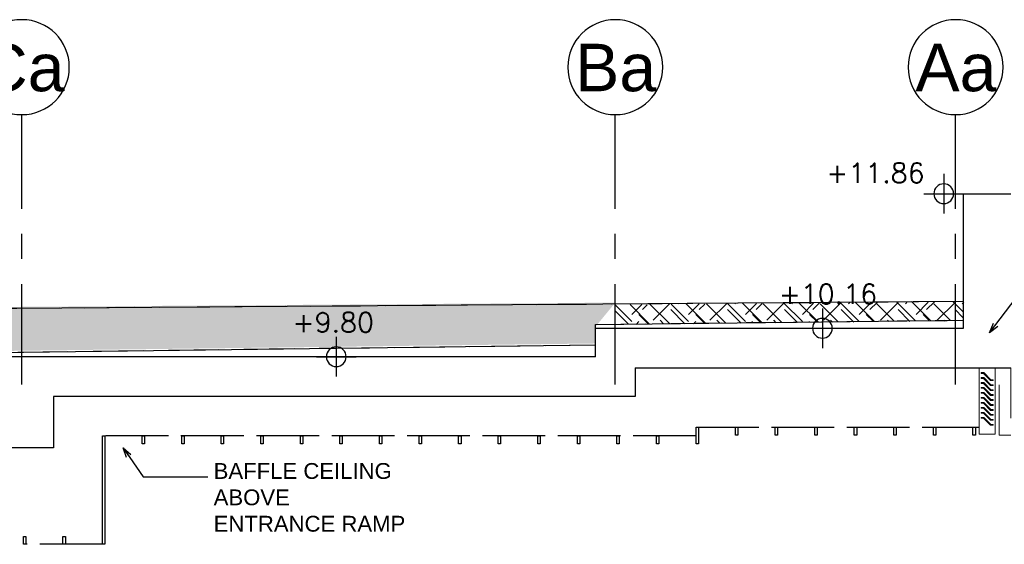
# Model space of a CAD drawing. Header units: millimetres. Extents: x 113048 to 489828, y -130780 to 23393.
# Tile 40 of 98: x 204148 to 216591, y -56534 to -49904. Entities that reach past the tile are written whole.
import ezdxf

# ---------------------------------------------------------------- set-up
doc = ezdxf.new("R2010")
doc.units = ezdxf.units.MM
doc.header["$LTSCALE"] = 100
for name, pattern in [('DASHDOT', [1, 0.5, -0.25, 0, -0.25]), ('Grid Line', [22.224999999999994, 12.7, -3.174999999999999, 3.174999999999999, -3.174999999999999]), ('Hidden', [9.524999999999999, 6.35, -3.175]), ('HIDDEN2', [4.762499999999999, 3.175, -1.5875])]:
    doc.linetypes.add(name, pattern=pattern)
for name, color, linetype in [('+C-160', 160, 'Hidden'), ('DLN020__', 6, 'DASHDOT'), ('DLN040__', 7, 'Continuous'), ('DLN210__', 7, 'Continuous'), ('DLN270__', 1, 'Continuous'), ('DLN280__', 3, 'Continuous'), ('DLN350__', 2, 'Continuous'), ('HATCH', 8, 'Continuous'), ('INTWALL', 7, 'Continuous'), ('LEVEL', 7, 'Continuous')]:
    doc.layers.add(name, color=color, linetype=linetype)
doc.layers.add('A-GLAZ', color=8, linetype='Continuous', lineweight=9)
doc.styles.add('romans', font='romans.shx')
doc.styles.add('Swis721tBT', font='swissl.ttf')
doc.styles.add('SWISS MD BT', font='swiss.ttf')
doc.dimstyles.new('INTDIM', dxfattribs={"dimtxt": 200, "dimasz": 125, "dimexe": 100, "dimexo": 150, "dimgap": 80, "dimtad": 1, "dimdec": 0, "dimzin": 9, "dimdsep": 46, "dimtxsty": 'Swis721tBT', "dimblk": 'OPEN30', "dimcen": -125, "dimclrd": 256, "dimclre": 256, "dimclrt": 2, "dimaunit": 1, "dimadec": 1, "dimazin": 0, "dimtfac": 0.4444444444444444, "dimtdec": 0, "dimtix": 1, "dimtmove": 2, "dimatfit": 3, "dimldrblk": 'OPEN30', "dimfxl": 0, "dimtolj": 1, "dimlwd": -1, "dimlwe": -1, "dimarcsym": 0})

# ---------------------------------------------------------------- blocks, each defined once
blk = doc.blocks.new('Grid - Bubble - 4mm-251209-Black Box Lvl _0_00_G_F- Kahlen')
at = {"layer": 'DLN020__', "linetype": 'Continuous'}
blk.add_circle((0, 0), 4.000000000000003, dxfattribs=at)
blk = doc.blocks.new('ELEX')
at = {"layer": 'LEVEL'}
for p, q in [((0, 0.5), (0, -0.5)), ((0.5, 0), (-0.5, 0))]:
    blk.add_line(p, q, dxfattribs=at)
blk.add_circle((0, 0), 0.25, dxfattribs=at)
at = {"layer": 'LEVEL', "style": 'romans'}
blk.add_attdef('ELEX', (0.2567988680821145, 0.3535533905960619), '', height=0.5, dxfattribs=at)
blk = doc.blocks.new('_Open30')
at = {"color": 0, "linetype": 'ByBlock', "lineweight": -2}
for p, q in [((-1, 0.26794919), (0, 0)), ((0, 0), (-1, -0.26794919)), ((0, 0), (-1, 0))]:
    blk.add_line(p, q, dxfattribs=at)
blk = doc.blocks.new('A$C713849A3')
at = {"layer": '+C-160'}
h = blk.add_hatch(dxfattribs=at)
h.set_pattern_fill('EARTH', color=256, scale=79.99999999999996, angle=44.99999999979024)
h.set_pattern_definition([(44.99999999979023, (-62924346.17409385, 1166888267.402719), (2.630258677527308e-09, 718.4204896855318), [507.9999999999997, -507.9999999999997]), (44.99999999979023, (-62924480.87793566, 1166888402.106561), (2.630258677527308e-09, 718.4204896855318), [507.9999999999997, -507.9999999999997]), (44.99999999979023, (-62924615.58177748, 1166888536.810403), (2.630258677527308e-09, 718.4204896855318), [507.9999999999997, -507.9999999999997]), (134.9999999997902, (-62924615.58177748, 1166888626.612964), (-718.4204896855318, 2.630258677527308e-09), [507.9999999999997, -507.9999999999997]), (134.9999999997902, (-62924480.87793566, 1166888761.316806), (-718.4204896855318, 2.630258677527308e-09), [507.9999999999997, -507.9999999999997]), (134.9999999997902, (-62924346.17409385, 1166888896.020648), (-718.4204896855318, 2.630258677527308e-09), [507.9999999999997, -507.9999999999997])])
h.paths.add_polyline_path([(-42105.46978512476, 44078.43009312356), (-42105.46978512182, 44313.59277494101), (-46505.46978486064, 44279.46264194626), (-46505.46978974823, 44026.18290137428)])
for p, q in [((-42105.46978512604, 43976.18290208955, -1.435232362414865), (-42105.46978510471, 45676.18290081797, -1.435232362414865)), ((-42105.46978510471, 45676.18290081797, -1.435232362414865), (-41505.46978510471, 45676.18290057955, -1.435232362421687)), ((-46755.46978462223, 44026.1829016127, -1.435232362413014), (-42105.46978512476, 44078.43009312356, -1.516791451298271)), ((-46755.46978462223, 43976.1829016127, -1.435232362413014), (-46755.46978462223, 44026.18290113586, -1.435232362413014)), ((-46755.46978474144, 43616.1829016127, -1.435232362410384), (-46755.46978486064, 43976.18290208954, -1.435232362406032)), ((-46755.46978462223, 43976.18290208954, -1.435232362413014), (-42105.46978512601, 43976.18290208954, -1.516791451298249)), ((-46755.46978474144, 43763.06876920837, -1.294656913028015), (-54405.46979249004, 43666.18290352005, -1.435232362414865)), ((-46755.46978438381, 43616.18290232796, -1.435232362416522), (-54405.46979237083, 43616.18290304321, -1.435232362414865)), ((-46255.46978657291, 43476.18290447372, -1.435232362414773), (-46255.46978462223, 43116.18290208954, -1.435232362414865)), ((-46255.46978664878, 43476.18290447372, -1.435232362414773), (-41505.4697851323, 43476.18291343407, -1.527700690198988)), ((-53605.46979213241, 43116.18290208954, -1.435232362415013), (-53605.46978509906, 42466.97375415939, -1.435232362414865)), ((-46255.46978438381, 43116.18290208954, -1.471689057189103), (-53605.4697920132, 43116.18290208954, -1.437499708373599)), ((-45485.4722545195, 42726.18290781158, -1.44832034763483), (-41905.46978325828, 42726.182911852, -1.520937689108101)), ((-45485.47225225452, 42616.18292569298, -1.364944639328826), (-52985.47225010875, 42616.18290256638, -1.364944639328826)), ((-53605.46978497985, 42466.97375463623, -1.435232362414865), (-61955.46977842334, 42466.97366284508, -1.435232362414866)), ((-52985.47224903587, 41246.18290352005, -1.364944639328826), (-53955.4722493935, 41246.1829054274, -1.364944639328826))]:
    blk.add_line(p, q, dxfattribs=at)
at = {"layer": '+C-160', "lineweight": 18}
for p, q in [((-41905.46978453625, 43476.1829124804, -1.455302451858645), (-41905.46978310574, 42636.68291438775, -1.368838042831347)), ((-41705.46978310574, 42636.68291438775, -1.368838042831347), (-41705.46978453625, 43476.1829124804, -1.455302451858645)), ((-41880.46978477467, 43416.18291343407, -1.457412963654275), (-41846.6977104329, 43416.18291343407, -1.457412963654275)), ((-41880.46978477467, 43406.18291343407, -1.457412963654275), (-41880.46978477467, 43416.18291343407, -1.457412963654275)), ((-41850.94940451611, 43406.18291343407, -1.457412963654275), (-41880.46978477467, 43406.18291343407, -1.457412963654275)), ((-41880.46978465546, 43353.32577050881, -1.457412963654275), (-41846.69771019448, 43353.32577050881, -1.457412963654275)), ((-41880.46978465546, 43343.32577050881, -1.457412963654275), (-41880.46978465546, 43353.32577050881, -1.457412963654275)), ((-41850.94940427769, 43343.32577050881, -1.457412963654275), (-41880.46978465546, 43343.32577050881, -1.457412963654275)), ((-41764.24185911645, 43316.18291343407, -1.457412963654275), (-41850.94940451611, 43406.18291343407, -1.457412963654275)), ((-41764.24185887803, 43253.32577050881, -1.457412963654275), (-41850.94940427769, 43343.32577050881, -1.457412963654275)), ((-41846.6977104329, 43416.18291343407, -1.457412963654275), (-41759.99016527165, 43326.18291343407, -1.457412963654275)), ((-41846.69771019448, 43353.32577050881, -1.457412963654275), (-41759.99016503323, 43263.32577050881, -1.457412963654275)), ((-41730.46978477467, 43316.18291343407, -1.457412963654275), (-41764.24185911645, 43316.18291343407, -1.457412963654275)), ((-41759.99016527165, 43326.18291343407, -1.457412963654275), (-41730.46978477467, 43326.18291343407, -1.457412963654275)), ((-41730.46978477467, 43326.18291343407, -1.457412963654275), (-41730.46978477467, 43316.18291343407, -1.457412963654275)), ((-41880.46978465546, 43290.46862758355, -1.457412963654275), (-41846.69771031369, 43290.46862782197, -1.457412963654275)), ((-41880.46978465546, 43280.46862758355, -1.457412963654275), (-41880.46978465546, 43290.46862758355, -1.457412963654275)), ((-41850.94940415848, 43280.46862782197, -1.457412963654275), (-41880.46978465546, 43280.46862758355, -1.457412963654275)), ((-41880.46978465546, 43227.6114848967, -1.457412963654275), (-41846.69771031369, 43227.6114848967, -1.457412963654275)), ((-41880.46978465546, 43217.61148465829, -1.457412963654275), (-41880.46978465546, 43227.6114848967, -1.457412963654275)), ((-41850.94940415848, 43217.6114848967, -1.457412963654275), (-41880.46978465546, 43217.61148465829, -1.457412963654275)), ((-41764.24185899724, 43190.46862782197, -1.457412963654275), (-41850.94940415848, 43280.46862782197, -1.457412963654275)), ((-41764.24185899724, 43127.61148465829, -1.457412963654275), (-41850.94940415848, 43217.6114848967, -1.457412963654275)), ((-41846.69771031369, 43290.46862782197, -1.457412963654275), (-41759.99016503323, 43200.46862758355, -1.457412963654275)), ((-41846.69771031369, 43227.6114848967, -1.457412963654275), (-41759.99016491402, 43137.61148465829, -1.457412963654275)), ((-41730.46978453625, 43253.32577050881, -1.457412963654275), (-41764.24185887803, 43253.32577050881, -1.457412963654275)), ((-41730.46978465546, 43190.46862758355, -1.457412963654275), (-41764.24185899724, 43190.46862782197, -1.457412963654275)), ((-41759.99016503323, 43263.32577050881, -1.457412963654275), (-41730.46978453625, 43263.32577050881, -1.457412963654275)), ((-41759.99016503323, 43200.46862758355, -1.457412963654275), (-41730.46978465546, 43200.46862782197, -1.457412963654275)), ((-41730.46978453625, 43263.32577050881, -1.457412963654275), (-41730.46978453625, 43253.32577050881, -1.457412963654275)), ((-41730.46978465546, 43200.46862782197, -1.457412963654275), (-41730.46978465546, 43190.46862758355, -1.457412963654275)), ((-41880.46978465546, 43164.75434197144, -1.457412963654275), (-41846.69771019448, 43164.75434197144, -1.457412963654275)), ((-41880.46978453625, 43154.75434197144, -1.457412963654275), (-41880.46978465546, 43164.75434197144, -1.457412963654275)), ((-41850.94940415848, 43154.75434220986, -1.457412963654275), (-41880.46978453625, 43154.75434197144, -1.457412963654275)), ((-41880.46978453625, 43101.8971992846, -1.457412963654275), (-41846.69771019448, 43101.8971992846, -1.457412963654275)), ((-41880.46978465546, 43091.8971992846, -1.457412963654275), (-41880.46978453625, 43101.8971992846, -1.457412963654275)), ((-41850.94940415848, 43091.8971992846, -1.457412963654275), (-41880.46978465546, 43091.8971992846, -1.457412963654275)), ((-41764.24185887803, 43064.75434197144, -1.457412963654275), (-41850.94940415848, 43154.75434220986, -1.457412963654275)), ((-41764.24185899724, 43001.89719904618, -1.457412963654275), (-41850.94940415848, 43091.8971992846, -1.457412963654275)), ((-41846.69771019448, 43164.75434197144, -1.457412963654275), (-41759.99016503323, 43074.75434197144, -1.457412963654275)), ((-41846.69771019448, 43101.8971992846, -1.457412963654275), (-41759.99016503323, 43011.8971992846, -1.457412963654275)), ((-41730.46978465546, 43127.6114848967, -1.457412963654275), (-41764.24185899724, 43127.61148465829, -1.457412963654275)), ((-41730.46978465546, 43064.75434197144, -1.457412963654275), (-41764.24185887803, 43064.75434197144, -1.457412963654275)), ((-41759.99016491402, 43137.61148465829, -1.457412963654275), (-41730.46978465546, 43137.61148465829, -1.457412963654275)), ((-41759.99016503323, 43074.75434197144, -1.457412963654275), (-41730.46978453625, 43074.75434197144, -1.457412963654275)), ((-41730.46978465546, 43137.61148465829, -1.457412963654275), (-41730.46978465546, 43127.6114848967, -1.457412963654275)), ((-41730.46978453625, 43074.75434197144, -1.457412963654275), (-41730.46978465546, 43064.75434197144, -1.457412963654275)), ((-41880.46978465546, 43039.04005635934, -1.457412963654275), (-41846.69771031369, 43039.04005635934, -1.457412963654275)), ((-41880.46978465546, 43029.04005635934, -1.457412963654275), (-41880.46978465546, 43039.04005635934, -1.457412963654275)), ((-41850.94940427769, 43029.04005635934, -1.457412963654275), (-41880.46978465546, 43029.04005635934, -1.457412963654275)), ((-41880.46978453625, 42976.18291343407, -1.457412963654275), (-41846.69771031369, 42976.18291343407, -1.457412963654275)), ((-41880.46978465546, 42966.18291343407, -1.457412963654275), (-41880.46978453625, 42976.18291343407, -1.457412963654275)), ((-41850.94940427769, 42966.18291343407, -1.457412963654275), (-41880.46978465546, 42966.18291343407, -1.457412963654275)), ((-41764.24185899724, 42939.04005635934, -1.457412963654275), (-41850.94940427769, 43029.04005635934, -1.457412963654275)), ((-41764.24185887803, 42876.18291343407, -1.457412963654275), (-41850.94940427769, 42966.18291343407, -1.457412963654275)), ((-41846.69771031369, 43039.04005635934, -1.457412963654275), (-41759.99016503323, 42949.04005635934, -1.457412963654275)), ((-41846.69771031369, 42976.18291343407, -1.457412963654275), (-41759.99016491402, 42886.18291343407, -1.457412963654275)), ((-41730.46978465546, 43001.8971992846, -1.457412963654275), (-41764.24185899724, 43001.89719904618, -1.457412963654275)), ((-41730.46978465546, 42939.04005635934, -1.457412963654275), (-41764.24185899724, 42939.04005635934, -1.457412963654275)), ((-41759.99016503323, 43011.8971992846, -1.457412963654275), (-41730.46978465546, 43011.8971992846, -1.457412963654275)), ((-41759.99016503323, 42949.04005635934, -1.457412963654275), (-41730.46978465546, 42949.04005635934, -1.457412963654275)), ((-41730.46978465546, 43011.8971992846, -1.457412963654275), (-41730.46978465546, 43001.8971992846, -1.457412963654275)), ((-41730.46978465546, 42949.04005635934, -1.457412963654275), (-41730.46978465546, 42939.04005635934, -1.457412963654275)), ((-41880.46978465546, 42913.32577050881, -1.457412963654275), (-41846.69771031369, 42913.32577050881, -1.457412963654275)), ((-41880.46978453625, 42903.32577050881, -1.457412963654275), (-41880.46978465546, 42913.32577050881, -1.457412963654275)), ((-41850.94940415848, 42903.32577050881, -1.457412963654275), (-41880.46978453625, 42903.32577050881, -1.457412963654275)), ((-41880.46978465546, 42850.46862758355, -1.457412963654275), (-41846.69771031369, 42850.46862758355, -1.457412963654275)), ((-41880.46978465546, 42840.46862782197, -1.457412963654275), (-41880.46978465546, 42850.46862758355, -1.457412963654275)), ((-41850.94940427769, 42840.46862782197, -1.457412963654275), (-41880.46978465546, 42840.46862782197, -1.457412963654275)), ((-41764.24185875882, 42813.32577050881, -1.457412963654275), (-41850.94940415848, 42903.32577050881, -1.457412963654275)), ((-41764.24185887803, 42750.46862782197, -1.457412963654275), (-41850.94940427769, 42840.46862782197, -1.457412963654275)), ((-41846.69771031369, 42913.32577050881, -1.457412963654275), (-41759.99016491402, 42823.32577050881, -1.457412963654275)), ((-41846.69771031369, 42850.46862758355, -1.457412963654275), (-41759.99016503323, 42760.46862782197, -1.457412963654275)), ((-41730.46978453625, 42876.18291343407, -1.457412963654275), (-41764.24185887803, 42876.18291343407, -1.457412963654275)), ((-41730.46978465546, 42813.32577050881, -1.457412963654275), (-41764.24185875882, 42813.32577050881, -1.457412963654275)), ((-41759.99016491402, 42886.18291343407, -1.457412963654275), (-41730.46978453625, 42886.18291343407, -1.457412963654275)), ((-41759.99016491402, 42823.32577050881, -1.457412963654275), (-41730.46978465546, 42823.32577050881, -1.457412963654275)), ((-41730.46978453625, 42886.18291343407, -1.457412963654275), (-41730.46978453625, 42876.18291343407, -1.457412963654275)), ((-41730.46978465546, 42823.32577050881, -1.457412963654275), (-41730.46978465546, 42813.32577050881, -1.457412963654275)), ((-41730.46978477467, 42750.46862758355, -1.457412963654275), (-41764.24185887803, 42750.46862782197, -1.457412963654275)), ((-41759.99016503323, 42760.46862782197, -1.457412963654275), (-41730.46978465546, 42760.46862758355, -1.457412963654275)), ((-41730.46978465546, 42760.46862758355, -1.457412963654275), (-41730.46978477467, 42750.46862758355, -1.457412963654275)), ((-41905.46978322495, 42636.18291414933, -1.368838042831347), (-41705.46978322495, 42636.18291414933, -1.368838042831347)), ((-41730.46978322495, 42636.18291534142, -1.368838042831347), (-41764.24185756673, 42636.182915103, -1.368838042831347))]:
    blk.add_line(p, q, dxfattribs=at)
at = {"layer": '+C-160', "elevation": -1.364944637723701}
blk.add_lwpolyline([(-42105.46978512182, 44313.59277494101), (-55214.6930244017, 44217.55911993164)], dxfattribs=at)
at = {"layer": '+C-160', "lineweight": 18, "elevation": -1.527700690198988}
blk.add_lwpolyline([(-41505.46978346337, 42626.182915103), (-41655.46978310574, 42626.18291367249), (-41655.46978489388, 43476.18291200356), (-41505.4697851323, 43476.18291343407)], close=True, dxfattribs=at)
at = {"layer": '+C-160', "elevation": -1.364944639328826}
for points in [[(-45455.4722545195, 42726.18290828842), (-45455.47225189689, 42516.18290661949), (-45485.47225189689, 42516.18290638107), (-45485.47225440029, 42726.18290828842)], [(-44955.47225487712, 42726.18291997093), (-44955.47225428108, 42626.18289183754), (-44985.47225428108, 42626.18289159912), (-44985.47225487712, 42726.18291973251)], [(-44455.47225511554, 42726.18292259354), (-44455.4722545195, 42626.18289446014), (-44485.4722545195, 42626.18289446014), (-44485.47225499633, 42726.18292259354)], [(-43955.47225535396, 42726.18292521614), (-43955.47225475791, 42626.18289732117), (-43985.47225463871, 42626.18289684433), (-43985.47225523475, 42726.18292521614)], [(-43455.47225559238, 42726.18292783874), (-43455.47225499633, 42626.18289970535), (-43485.47225499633, 42626.18289970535), (-43485.47225547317, 42726.18292783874)], [(-42955.47225559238, 42726.18293069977), (-42955.47225499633, 42626.18290232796), (-42985.47225499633, 42626.18290208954), (-42985.47225559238, 42726.18293022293)], [(-42455.47225559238, 42726.18293356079), (-42455.47225499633, 42626.18290518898), (-42485.47225499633, 42626.18290495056), (-42485.47225559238, 42726.18293308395)], [(-41955.47225559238, 42726.18293642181), (-41955.47225499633, 42626.18290805), (-41985.47225499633, 42626.18290781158), (-41985.47225559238, 42726.18293594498)], [(-52955.47224998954, 42616.18289970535), (-52955.47224927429, 41246.18290495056), (-52985.47224915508, 41246.18290495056), (-52985.47224998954, 42616.18289970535)], [(-52455.47225010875, 42616.18290256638), (-52455.47224951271, 42516.18287443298), (-52485.47224951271, 42516.18287419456), (-52485.47224987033, 42616.18290232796)], [(-51955.47225010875, 42616.18290495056), (-51955.47224963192, 42516.18287681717), (-51985.47224963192, 42516.18287657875), (-51985.47225010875, 42616.18290471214)], [(-51455.47225022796, 42616.18290733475), (-51455.47224987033, 42516.18287920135), (-51485.47224975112, 42516.18287920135), (-51485.47225022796, 42616.18290733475)], [(-50955.47225046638, 42616.18291019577), (-50955.47224998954, 42516.18288206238), (-50985.47224998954, 42516.18288182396), (-50985.47225046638, 42616.18290995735)], [(-50455.47225058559, 42616.18291257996), (-50455.47225010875, 42516.18288444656), (-50485.47225010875, 42516.18288444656), (-50485.47225058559, 42616.18291257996)], [(-49955.47225082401, 42616.18291544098), (-49955.47225034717, 42516.18288730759), (-49985.47225022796, 42516.18288683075), (-49985.47225082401, 42616.18291496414)], [(-49455.47225106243, 42616.182918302), (-49455.47225058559, 42516.18289016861), (-49485.47225046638, 42516.18288969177), (-49485.47225106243, 42616.18291782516)], [(-48955.47225118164, 42616.18292068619), (-48955.47225082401, 42516.1828925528), (-48985.47225082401, 42516.1828925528), (-48985.47225118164, 42616.18292068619)], [(-48455.47225153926, 42616.18292354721), (-48455.47225094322, 42516.18289541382), (-48485.47225094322, 42516.18289493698), (-48485.47225142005, 42616.18292307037)], [(-47955.47225177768, 42616.1829259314), (-47955.47225130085, 42516.182897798), (-47985.47225118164, 42516.182897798), (-47985.47225165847, 42616.1829259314)], [(-47455.47225189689, 42616.182928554), (-47455.47225130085, 42516.18290065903), (-47485.47225130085, 42516.18290018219), (-47485.47225177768, 42616.18292831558)], [(-46955.4722520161, 42616.18293022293), (-46955.47225153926, 42516.18290208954), (-46985.47225142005, 42516.18290185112), (-46985.47225189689, 42616.18292974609)], [(-46455.4722520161, 42616.18293165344), (-46455.47225153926, 42516.18290328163), (-46485.47225153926, 42516.18290328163), (-46485.4722520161, 42616.18293117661)], [(-45955.47225225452, 42616.18293308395), (-45955.47225165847, 42516.18290495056), (-45985.47225165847, 42516.18290447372), (-45985.47225213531, 42616.18293260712)], [(-53955.47224927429, 41346.18290399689), (-53955.4722493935, 41246.18290352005), (-53985.4722493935, 41246.18290352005), (-53985.47224903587, 41346.18290399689)], [(-53455.47224903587, 41346.18290447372), (-53455.47224915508, 41246.18290375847), (-53485.47224915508, 41246.18290352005), (-53485.47224903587, 41346.18290423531)]]:
    blk.add_lwpolyline(points, close=True, dxfattribs=at)

msp = doc.modelspace()

# ---------------------------------------------------------------- hatches: boundary and pattern name
at = {"layer": 'HATCH'}
h = msp.add_hatch(dxfattribs=at)
h.set_pattern_fill('EARTH', color=256, scale=79.99999999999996, angle=44.99999999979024)
h.set_pattern_definition([(44.99999999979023, (-62666165.20933845, 1166790508.909106), (2.630258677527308e-09, 718.4204896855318), [507.9999999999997, -507.9999999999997]), (44.99999999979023, (-62666299.91318026, 1166790643.612948), (2.630258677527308e-09, 718.4204896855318), [507.9999999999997, -507.9999999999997]), (44.99999999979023, (-62666434.61702207, 1166790778.31679), (2.630258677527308e-09, 718.4204896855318), [507.9999999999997, -507.9999999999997]), (134.9999999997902, (-62666434.61702207, 1166790868.119351), (-718.4204896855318, 2.630258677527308e-09), [507.9999999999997, -507.9999999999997]), (134.9999999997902, (-62666299.91318026, 1166791002.823193), (-718.4204896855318, 2.630258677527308e-09), [507.9999999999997, -507.9999999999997]), (134.9999999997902, (-62666165.20933844, 1166791137.527035), (-718.4204896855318, 2.630258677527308e-09), [507.9999999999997, -507.9999999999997])])
h.paths.add_polyline_path([(164824.9238923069, -54313.53560752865), (169975.0850680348, -54263.52617855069), (169975.0850686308, -55484.74166316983), (195725.4949710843, -55642.31077260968), (195725.4949778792, -54741.51995058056), (203775.4949743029, -54638.68407983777), (203775.4949666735, -54092.31071014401), (211425.3861388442, -53995.42484397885), (211425.6038027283, -53782.31071109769), (211675.7272036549, -53479.04956264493), (202966.2717309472, -53540.93449277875), (202966.2717299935, -54344.31070895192), (199580.1409711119, -54344.31071062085), (199579.9183043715, -53540.93498773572), (188486.8569245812, -53565.64714307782), (188487.0152727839, -53961.11207075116), (188092.8653960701, -53942.31069726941), (188092.8653964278, -54344.31070156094), (187561.8653961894, -54344.31070132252), (187342.6762739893, -54143.31070156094), (181136.260626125, -54143.31070060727), (180917.0715033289, -54344.31069989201), (179886.0715040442, -54344.31069917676), (179886.0715036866, -53946.00920052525), (170354.7220976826, -53473.66341514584), (151105.0715498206, -53464.11907119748), (133760.2520001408, -53972.02537198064), (128003.6379524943, -54234.61731667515), (128527.5926844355, -55642.31071157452), (141868.958727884, -55642.31070203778), (141858.8917916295, -54313.79391832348), (143749.2792156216, -54263.51765675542), (145628.9587257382, -54313.5261799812), (145628.9587264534, -55642.31070823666), (164825.8948280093, -55484.74165363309)])
h = msp.add_hatch(dxfattribs=at)
h.set_pattern_fill('EARTH', color=256, scale=79.99999999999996, angle=44.99999999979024)
h.set_pattern_definition([(44.99999999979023, (-62666165.20933838, 1166790487.693635), (2.630258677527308e-09, 718.4204896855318), [507.9999999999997, -507.9999999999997]), (44.99999999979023, (-62666299.91318019, 1166790622.397477), (2.630258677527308e-09, 718.4204896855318), [507.9999999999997, -507.9999999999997]), (44.99999999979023, (-62666434.61702202, 1166790757.101319), (2.630258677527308e-09, 718.4204896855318), [507.9999999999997, -507.9999999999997]), (134.9999999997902, (-62666434.61702202, 1166790846.90388), (-718.4204896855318, 2.630258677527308e-09), [507.9999999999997, -507.9999999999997]), (134.9999999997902, (-62666299.91318019, 1166790981.607722), (-718.4204896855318, 2.630258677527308e-09), [507.9999999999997, -507.9999999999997]), (134.9999999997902, (-62666165.20933838, 1166791116.311564), (-718.4204896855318, 2.630258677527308e-09), [507.9999999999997, -507.9999999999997])])
h.paths.add_polyline_path([(216075.4949703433, -53701.27899085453), (216075.4949703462, -53466.11630903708), (211675.4949706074, -53500.24644203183), (211675.4949657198, -53753.5261826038)])

# ---------------------------------------------------------------- linework, layer by layer
at = {"layer": 'A-GLAZ', "color": 1, "lineweight": 18}
for p, q in [((216275.4949709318, -54303.52617149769, -0.02007008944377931), (216275.4949723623, -55143.02616959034, 0.06639431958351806)), ((216300.4949706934, -54363.52617054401, -0.02218060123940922), (216334.2670450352, -54363.52617054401, -0.02218060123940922)), ((216300.4949706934, -54373.52617054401, -0.02218060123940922), (216300.4949706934, -54363.52617054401, -0.02218060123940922)), ((216330.015350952, -54373.52617054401, -0.02218060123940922), (216300.4949706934, -54373.52617054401, -0.02218060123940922)), ((216416.7228963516, -54463.52617054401, -0.02218060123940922), (216330.015350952, -54373.52617054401, -0.02218060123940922)), ((216334.2670450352, -54363.52617054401, -0.02218060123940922), (216420.9745901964, -54453.52617054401, -0.02218060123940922)), ((216475.4949723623, -55143.02616959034, 0.06639431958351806), (216475.4949709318, -54303.52617149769, -0.02007008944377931)), ((216300.4949708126, -54426.38331346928, -0.02218060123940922), (216334.2670452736, -54426.38331346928, -0.02218060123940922)), ((216300.4949708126, -54436.38331346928, -0.02218060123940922), (216300.4949708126, -54426.38331346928, -0.02218060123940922)), ((216330.0153511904, -54436.38331346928, -0.02218060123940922), (216300.4949708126, -54436.38331346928, -0.02218060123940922)), ((216300.4949708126, -54489.24045639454, -0.02218060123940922), (216334.2670451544, -54489.24045615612, -0.02218060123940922)), ((216300.4949708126, -54499.24045639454, -0.02218060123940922), (216300.4949708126, -54489.24045639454, -0.02218060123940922)), ((216330.0153513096, -54499.24045615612, -0.02218060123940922), (216300.4949708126, -54499.24045639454, -0.02218060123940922)), ((216416.72289659, -54526.38331346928, -0.02218060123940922), (216330.0153511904, -54436.38331346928, -0.02218060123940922)), ((216416.7228964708, -54589.24045615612, -0.02218060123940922), (216330.0153513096, -54499.24045615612, -0.02218060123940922)), ((216334.2670452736, -54426.38331346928, -0.02218060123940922), (216420.9745904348, -54516.38331346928, -0.02218060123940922)), ((216334.2670451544, -54489.24045615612, -0.02218060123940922), (216420.9745904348, -54579.24045639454, -0.02218060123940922)), ((216450.4949706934, -54463.52617054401, -0.02218060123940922), (216416.7228963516, -54463.52617054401, -0.02218060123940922)), ((216420.9745901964, -54453.52617054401, -0.02218060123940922), (216450.4949706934, -54453.52617054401, -0.02218060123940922)), ((216450.4949706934, -54453.52617054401, -0.02218060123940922), (216450.4949706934, -54463.52617054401, -0.02218060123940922)), ((216300.4949708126, -54552.09759908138, -0.02218060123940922), (216334.2670451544, -54552.09759908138, -0.02218060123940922)), ((216300.4949708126, -54562.0975993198, -0.02218060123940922), (216300.4949708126, -54552.09759908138, -0.02218060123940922)), ((216330.0153513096, -54562.09759908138, -0.02218060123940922), (216300.4949708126, -54562.0975993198, -0.02218060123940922)), ((216300.4949708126, -54614.95474200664, -0.02218060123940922), (216334.2670452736, -54614.95474200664, -0.02218060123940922)), ((216300.4949709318, -54624.95474200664, -0.02218060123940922), (216300.4949708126, -54614.95474200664, -0.02218060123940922)), ((216416.7228964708, -54652.0975993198, -0.02218060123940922), (216330.0153513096, -54562.09759908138, -0.02218060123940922)), ((216334.2670451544, -54552.09759908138, -0.02218060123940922), (216420.974590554, -54642.0975993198, -0.02218060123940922)), ((216334.2670452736, -54614.95474200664, -0.02218060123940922), (216420.9745904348, -54704.95474200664, -0.02218060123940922)), ((216450.4949709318, -54526.38331346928, -0.02218060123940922), (216416.72289659, -54526.38331346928, -0.02218060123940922)), ((216450.4949708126, -54589.24045639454, -0.02218060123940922), (216416.7228964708, -54589.24045615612, -0.02218060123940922)), ((216420.9745904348, -54516.38331346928, -0.02218060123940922), (216450.4949709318, -54516.38331346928, -0.02218060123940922)), ((216420.9745904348, -54579.24045639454, -0.02218060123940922), (216450.4949708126, -54579.24045615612, -0.02218060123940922)), ((216450.4949709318, -54516.38331346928, -0.02218060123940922), (216450.4949709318, -54526.38331346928, -0.02218060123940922)), ((216450.4949708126, -54579.24045615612, -0.02218060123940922), (216450.4949708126, -54589.24045639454, -0.02218060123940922)), ((216330.0153513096, -54624.95474176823, -0.02218060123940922), (216300.4949709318, -54624.95474200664, -0.02218060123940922)), ((216300.4949709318, -54677.81188469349, -0.02218060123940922), (216334.2670452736, -54677.81188469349, -0.02218060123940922)), ((216300.4949708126, -54687.81188469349, -0.02218060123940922), (216300.4949709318, -54677.81188469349, -0.02218060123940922)), ((216330.0153513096, -54687.81188469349, -0.02218060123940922), (216300.4949708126, -54687.81188469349, -0.02218060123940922)), ((216300.4949708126, -54740.66902761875, -0.02218060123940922), (216334.2670451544, -54740.66902761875, -0.02218060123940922)), ((216300.4949708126, -54750.66902761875, -0.02218060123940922), (216300.4949708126, -54740.66902761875, -0.02218060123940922)), ((216416.72289659, -54714.95474200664, -0.02218060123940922), (216330.0153513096, -54624.95474176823, -0.02218060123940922)), ((216416.7228964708, -54777.81188493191, -0.02218060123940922), (216330.0153513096, -54687.81188469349, -0.02218060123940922)), ((216334.2670452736, -54677.81188469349, -0.02218060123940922), (216420.9745904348, -54767.81188469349, -0.02218060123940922)), ((216334.2670451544, -54740.66902761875, -0.02218060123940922), (216420.9745904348, -54830.66902761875, -0.02218060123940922)), ((216450.4949708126, -54652.09759908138, -0.02218060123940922), (216416.7228964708, -54652.0975993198, -0.02218060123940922)), ((216450.4949708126, -54714.95474200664, -0.02218060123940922), (216416.72289659, -54714.95474200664, -0.02218060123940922)), ((216420.974590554, -54642.0975993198, -0.02218060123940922), (216450.4949708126, -54642.0975993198, -0.02218060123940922)), ((216420.9745904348, -54704.95474200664, -0.02218060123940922), (216450.4949709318, -54704.95474200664, -0.02218060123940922)), ((216450.4949708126, -54642.0975993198, -0.02218060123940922), (216450.4949708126, -54652.09759908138, -0.02218060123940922)), ((216450.4949709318, -54704.95474200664, -0.02218060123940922), (216450.4949708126, -54714.95474200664, -0.02218060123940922)), ((216330.0153511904, -54750.66902761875, -0.02218060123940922), (216300.4949708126, -54750.66902761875, -0.02218060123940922)), ((216300.4949709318, -54803.52617054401, -0.02218060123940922), (216334.2670451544, -54803.52617054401, -0.02218060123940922)), ((216300.4949708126, -54813.52617054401, -0.02218060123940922), (216300.4949709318, -54803.52617054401, -0.02218060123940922)), ((216330.0153511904, -54813.52617054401, -0.02218060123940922), (216300.4949708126, -54813.52617054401, -0.02218060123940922)), ((216300.4949708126, -54866.38331346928, -0.02218060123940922), (216334.2670451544, -54866.38331346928, -0.02218060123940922)), ((216300.4949709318, -54876.38331346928, -0.02218060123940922), (216300.4949708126, -54866.38331346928, -0.02218060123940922)), ((216416.7228964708, -54840.66902761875, -0.02218060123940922), (216330.0153511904, -54750.66902761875, -0.02218060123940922)), ((216416.72289659, -54903.52617054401, -0.02218060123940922), (216330.0153511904, -54813.52617054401, -0.02218060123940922)), ((216334.2670451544, -54803.52617054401, -0.02218060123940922), (216420.974590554, -54893.52617054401, -0.02218060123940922)), ((216334.2670451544, -54866.38331346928, -0.02218060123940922), (216420.974590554, -54956.38331346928, -0.02218060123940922)), ((216450.4949708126, -54777.81188469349, -0.02218060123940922), (216416.7228964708, -54777.81188493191, -0.02218060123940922)), ((216450.4949708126, -54840.66902761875, -0.02218060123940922), (216416.7228964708, -54840.66902761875, -0.02218060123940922)), ((216420.9745904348, -54767.81188469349, -0.02218060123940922), (216450.4949708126, -54767.81188469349, -0.02218060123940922)), ((216420.9745904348, -54830.66902761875, -0.02218060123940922), (216450.4949708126, -54830.66902761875, -0.02218060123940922)), ((216450.4949708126, -54767.81188469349, -0.02218060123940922), (216450.4949708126, -54777.81188469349, -0.02218060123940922)), ((216450.4949708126, -54830.66902761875, -0.02218060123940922), (216450.4949708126, -54840.66902761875, -0.02218060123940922)), ((216330.0153513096, -54876.38331346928, -0.02218060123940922), (216300.4949709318, -54876.38331346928, -0.02218060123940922)), ((216300.4949708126, -54929.24045639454, -0.02218060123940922), (216334.2670451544, -54929.24045639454, -0.02218060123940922)), ((216300.4949708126, -54939.24045615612, -0.02218060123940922), (216300.4949708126, -54929.24045639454, -0.02218060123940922)), ((216330.0153511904, -54939.24045615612, -0.02218060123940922), (216300.4949708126, -54939.24045615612, -0.02218060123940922)), ((216416.7228967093, -54966.38331346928, -0.02218060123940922), (216330.0153513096, -54876.38331346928, -0.02218060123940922)), ((216416.72289659, -55029.24045615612, -0.02218060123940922), (216330.0153511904, -54939.24045615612, -0.02218060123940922)), ((216334.2670451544, -54929.24045639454, -0.02218060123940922), (216420.9745904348, -55019.24045615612, -0.02218060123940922)), ((216450.4949709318, -54903.52617054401, -0.02218060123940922), (216416.72289659, -54903.52617054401, -0.02218060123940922)), ((216450.4949708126, -54966.38331346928, -0.02218060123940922), (216416.7228967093, -54966.38331346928, -0.02218060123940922)), ((216420.974590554, -54893.52617054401, -0.02218060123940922), (216450.4949709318, -54893.52617054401, -0.02218060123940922)), ((216420.974590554, -54956.38331346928, -0.02218060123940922), (216450.4949708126, -54956.38331346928, -0.02218060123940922)), ((216450.4949709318, -54893.52617054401, -0.02218060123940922), (216450.4949709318, -54903.52617054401, -0.02218060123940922)), ((216450.4949708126, -54956.38331346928, -0.02218060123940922), (216450.4949708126, -54966.38331346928, -0.02218060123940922)), ((216450.4949706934, -55029.24045639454, -0.02218060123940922), (216416.72289659, -55029.24045615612, -0.02218060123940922)), ((216420.9745904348, -55019.24045615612, -0.02218060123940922), (216450.4949708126, -55019.24045639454, -0.02218060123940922)), ((216450.4949708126, -55019.24045639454, -0.02218060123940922), (216450.4949706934, -55029.24045639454, -0.02218060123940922)), ((216275.4949722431, -55143.52616982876, 0.06639431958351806), (216475.4949722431, -55143.52616982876, 0.06639431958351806)), ((216450.4949722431, -55143.52616863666, 0.06639431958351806), (216416.7228979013, -55143.52616887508, 0.06639431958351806))]:
    msp.add_line(p, q, dxfattribs=at)
at = {"layer": 'DLN020__', "linetype": 'Grid Line'}
for p, q in [((204175.4949686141, -54514.64196633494), (204175.4949686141, -51103.52614974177)), ((211675.4949688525, -54514.64200019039), (211675.4949688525, -51103.52618359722)), ((215975.494968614, -54514.64199971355), (215975.494968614, -51103.52618312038))]:
    msp.add_line(p, q, dxfattribs=at)
at = {"layer": 'DLN210__', "color": 5, "elevation": 0.07028772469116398}
msp.add_lwpolyline([(216075.4949703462, -53466.11630903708), (202966.2717310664, -53562.14996404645)], dxfattribs=at)
at = {"layer": 'DLN270__', "color": 1}
for p, q in [((211425.4949708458, -53753.52618236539), (216075.4949703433, -53701.27899085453, -0.08155908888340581)), ((211425.4949708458, -53803.52618236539), (211425.4949708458, -53753.52618284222)), ((211425.4949707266, -54016.64031476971, 0.1405754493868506), (203775.494962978, -54113.52618045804))]:
    msp.add_line(p, q, dxfattribs=at)
at = {"layer": 'DLN280__'}
for p, q in [((216075.494970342, -53803.52618188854), (216075.4949703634, -52103.52618316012)), ((216075.4949703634, -52103.52618316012), (216675.4949703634, -52103.52618339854)), ((211425.4949707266, -54163.52618236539), (211425.4949706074, -53803.52618188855)), ((211425.4949708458, -53803.52618188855), (216075.4949703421, -53803.52618188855, -0.08155908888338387)), ((211425.4949710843, -54163.52618165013), (203775.4949630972, -54163.52618093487)), ((211925.4949688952, -54303.52617950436), (211925.4949708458, -54663.52618188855)), ((211925.4949688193, -54303.52617950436), (216675.4949703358, -54303.52617054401, -0.09246832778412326)), ((204575.4949633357, -54663.52618188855), (204575.494970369, -55312.73532981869)), ((211925.4949710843, -54663.52618188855, -0.03645669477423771), (204575.4949634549, -54663.52618188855, -0.002267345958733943)), ((204575.4949704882, -55312.73532934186), (196225.4949770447, -55312.73542113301))]:
    msp.add_line(p, q, dxfattribs=at)
at = {"layer": 'DLN350__'}
for points, elevation in [([(212725.4925009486, -55053.52617568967), (212725.4925035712, -55263.5261773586), (212695.4925035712, -55263.52617759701), (212695.4925010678, -55053.52617568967)], 0.07028772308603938), ([(213225.4925005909, -55053.52616400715), (213225.492501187, -55153.52619214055), (213195.492501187, -55153.52619237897), (213195.4925005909, -55053.52616424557)], 0.07028772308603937), ([(213725.4925003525, -55053.52616138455), (213725.4925009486, -55153.52618951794), (213695.4925009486, -55153.52618951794), (213695.4925004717, -55053.52616138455)], 0.07028772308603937), ([(214225.4925001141, -55053.52615876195), (214225.4925007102, -55153.52618665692), (214195.4925008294, -55153.52618713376), (214195.4925002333, -55053.52615876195)], 0.07028772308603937), ([(214725.4924998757, -55053.52615613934), (214725.4925004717, -55153.52618427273), (214695.4925004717, -55153.52618427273), (214695.4924999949, -55053.52615613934)], 0.07028772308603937), ([(215225.4924998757, -55053.52615327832), (215225.4925004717, -55153.52618165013), (215195.4925004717, -55153.52618188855), (215195.4924998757, -55053.52615375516)], 0.07028772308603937), ([(215725.4924998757, -55053.5261504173), (215725.4925004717, -55153.52617878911), (215695.4925004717, -55153.52617902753), (215695.4924998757, -55053.52615089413)], 0.07028772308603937), ([(216225.4924998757, -55053.52614755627), (216225.4925004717, -55153.52617592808), (216195.4925004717, -55153.5261761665), (216195.4924998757, -55053.52614803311)], 0.07028772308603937), ([(205225.4925054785, -55163.52618427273), (205225.4925061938, -56533.52617902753), (205195.492506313, -56533.52617902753), (205195.4925054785, -55163.52618427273)], 0.07028772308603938), ([(205725.4925053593, -55163.52618141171), (205725.4925059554, -55263.5262095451), (205695.4925059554, -55263.52620978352), (205695.4925055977, -55163.52618165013)], 0.07028772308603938), ([(206225.4925053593, -55163.52617902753), (206225.4925058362, -55263.52620716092), (206195.4925058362, -55263.52620739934), (206195.4925053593, -55163.52617926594)], 0.07028772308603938), ([(206725.4925052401, -55163.52617664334), (206725.4925055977, -55263.52620477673), (206695.4925057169, -55263.52620477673), (206695.4925052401, -55163.52617664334)], 0.07028772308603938), ([(207225.4925050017, -55163.52617378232), (207225.4925054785, -55263.52620191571), (207195.4925054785, -55263.52620215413), (207195.4925050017, -55163.52617402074)], 0.07028772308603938), ([(207725.4925048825, -55163.52617139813), (207725.4925053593, -55263.52619953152), (207695.4925053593, -55263.52619953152), (207695.4925048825, -55163.52617139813)], 0.07028772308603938), ([(208225.4925046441, -55163.52616853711), (208225.4925051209, -55263.5261966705), (208195.4925052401, -55263.52619714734), (208195.4925046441, -55163.52616901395)], 0.07028772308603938), ([(208725.4925044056, -55163.52616567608), (208725.4925048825, -55263.52619380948), (208695.4925050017, -55263.52619428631), (208695.4925044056, -55163.52616615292)], 0.07028772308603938), ([(209225.4925042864, -55163.5261632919), (209225.4925046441, -55263.52619142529), (209195.4925046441, -55263.52619142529), (209195.4925042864, -55163.5261632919)], 0.07028772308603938), ([(209725.4925039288, -55163.52616043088), (209725.4925045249, -55263.52618856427), (209695.4925045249, -55263.52618904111), (209695.492504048, -55163.52616090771)], 0.07028772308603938), ([(210225.4925036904, -55163.52615804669), (210225.4925041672, -55263.52618618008), (210195.4925042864, -55263.52618618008), (210195.4925038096, -55163.52615804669)], 0.07028772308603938), ([(210725.4925035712, -55163.52615542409), (210725.4925041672, -55263.52618331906), (210695.4925041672, -55263.5261837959), (210695.4925036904, -55163.5261556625)], 0.07028772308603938), ([(211225.492503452, -55163.52615375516), (211225.4925039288, -55263.52618188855), (211195.492504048, -55263.52618212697), (211195.4925035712, -55163.52615423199)], 0.07028772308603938), ([(211725.492503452, -55163.52615232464), (211725.4925039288, -55263.52618069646), (211695.4925039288, -55263.52618069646), (211695.492503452, -55163.52615280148)], 0.07028772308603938), ([(212225.4925032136, -55163.52615089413), (212225.4925038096, -55263.52617902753), (212195.4925038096, -55263.52617950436), (212195.4925033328, -55163.52615137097)], 0.07028772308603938), ([(204225.4925061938, -56433.5261799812), (204225.4925060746, -56533.52618045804), (204195.4925060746, -56533.52618045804), (204195.4925064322, -56433.5261799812)], 0.07028772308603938), ([(204725.4925064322, -56433.52617950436), (204725.492506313, -56533.52618021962), (204695.492506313, -56533.52618045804), (204695.4925064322, -56433.52617974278)], 0.07028772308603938)]:
    msp.add_lwpolyline(points, close=True, dxfattribs=dict(at, elevation=elevation))
at = {"layer": 'INTWALL', "color": 1, "linetype": 'HIDDEN2'}
for p, q in [((212695.4925009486, -55053.5261761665, -0.0130879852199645), (216275.4949722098, -55053.52617212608, -0.08570532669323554)), ((212695.4925032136, -55163.52615828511, 0.07028772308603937), (205195.4925053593, -55163.52618141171, 0.07028772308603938)), ((205195.4925064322, -56533.52618045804, 0.07028772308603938), (204225.4925060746, -56533.52617855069, 0.07028772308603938))]:
    msp.add_line(p, q, dxfattribs=at)

# ---------------------------------------------------------------- block references
at = {"layer": '+C-160'}
msp.add_blockref('A$C713849A3', (258180.9647554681, -97779.70908397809, 1.435232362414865), dxfattribs=at)
at = {"layer": 'DLN020__', "xscale": -150, "yscale": 149.9999999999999, "zscale": 149.9999999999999, "rotation": 180}
for p in [(204175.4949687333, -50503.52614998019), (211675.4949687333, -50503.52618312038), (215975.4949687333, -50503.52618312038)]:
    msp.add_blockref('Grid - Bubble - 4mm-251209-Black Box Lvl _0_00_G_F- Kahlen', p, dxfattribs=at)
at = {"layer": 'LEVEL'}
ref = msp.add_blockref('ELEX', (215825.4949703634, -52103.52618306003), dxfattribs=dict(at, xscale=-499.9999999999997, yscale=499.9999999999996, zscale=499.9999999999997, rotation=359.9999999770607))
ref.add_attrib('ELEX', '+11.86', (214341.5281356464, -51964.8086748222), dxfattribs={"height": 249.9999999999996, "style": 'romans'})
ref = msp.add_blockref('ELEX', (214292.4318174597, -53803.52618165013, -0.0995404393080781), dxfattribs=dict(at, xscale=-499.9999999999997, yscale=499.9999999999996, zscale=499.9999999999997, rotation=359.9999999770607))
ref.add_attrib('ELEX', '+10.16', (213740.9590538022, -53494.71357412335, -0.0995404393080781), dxfattribs={"height": 249.9999999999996, "style": 'romans'})
ref = msp.add_blockref('ELEX', (208148.7772770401, -54162.67113633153, -0.05749252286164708), dxfattribs=dict(at, xscale=-499.9999999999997, yscale=499.9999999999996, zscale=499.9999999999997, rotation=359.9999999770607))
ref.add_attrib('ELEX', '+9.80', (207597.3045133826, -53853.85852880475, -0.05749252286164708), dxfattribs={"height": 249.9999999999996, "style": 'romans'})

# ---------------------------------------------------------------- texts
at = {"layer": 'DLN020__', "color": 3, "char_height": 599.9999999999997, "width": 1209.599999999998, "attachment_point": 2, "line_spacing_factor": 1.006669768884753}
for s, insert in [('{\\fSwis721 BT|b0|i0|c0|p34;Ca}', (204179.7058271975, -50207.78759597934)), ('{\\fSwis721 BT|b0|i0|c0|p34;Ba}', (211679.7058274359, -50207.78762959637)), ('{\\fSwis721 BT|b0|i0|c0|p34;Aa}', (215979.7058270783, -50207.78762959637))]:
    msp.add_mtext(s, dxfattribs=dict(at, insert=insert))
at = {"layer": 'DLN040__', "insert": (206599.7916627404, -55506.77493972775, 0.0702877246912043), "char_height": 199.9999999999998, "width": 2488.614766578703, "attachment_point": 1, "style": 'SWISS MD BT'}
msp.add_mtext('BAFFLE CEILING \\PABOVE ENTRANCE RAMP', dxfattribs=at)

# ---------------------------------------------------------------- leaders
at = {"layer": 'DLN040__'}
for points in [[(216405.9142053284, -53859.4557468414, 0.1405754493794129), (216888.2013607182, -53224.77483720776, 0.1405754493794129), (218467.399789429, -53224.77483506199, 0.1405754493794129)], [(205454.7250960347, -55313.03213210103, 0.07028772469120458), (205706.9174645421, -55681.13593883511, 0.07028772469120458), (206524.877071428, -55681.13593835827, 0.07028772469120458)]]:
    msp.add_leader(points, dimstyle='INTDIM', override={"dimtad": 0, "dimclrd": 1}, dxfattribs=at)

doc.saveas('drawing.dxf')
